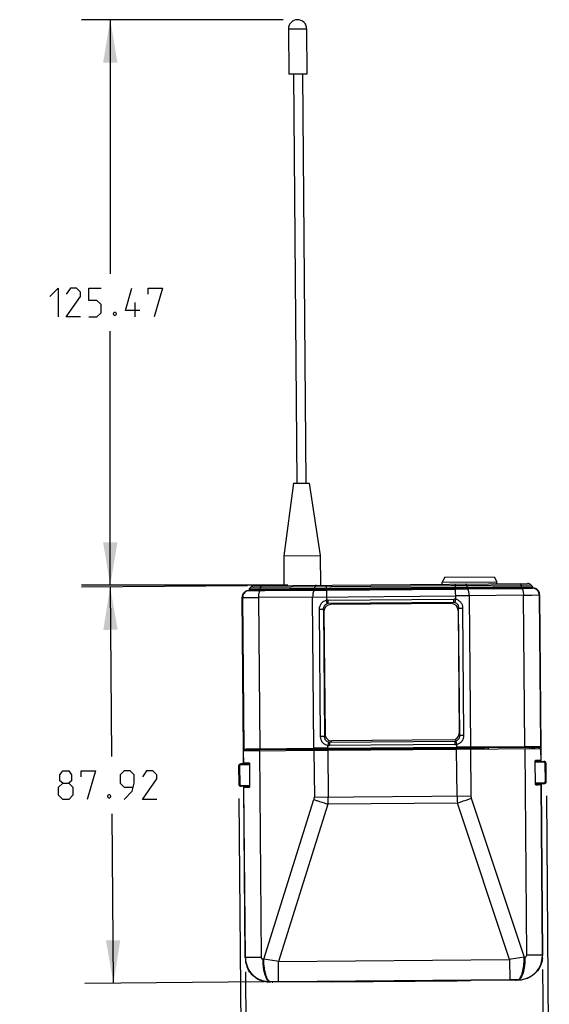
# Model space of a CAD drawing. Header units: inches. Extents: x 0 to 17, y 0 to 11.
# Tile 9 of 30: x 3.4 to 5.7, y 3.8 to 8.1. Entities that reach past the tile are written whole.
import ezdxf

# ---------------------------------------------------------------- set-up
doc = ezdxf.new("R2010")
doc.units = ezdxf.units.IN
doc.header["$LTSCALE"] = 0.935
doc.header["$MEASUREMENT"] = 0
doc.layers.get('0').update_dxf_attribs({"linetype": 'CONTINUOUS'})
doc.styles.add('TEXTSTYLE_2', font='txt', dxfattribs={"width": 0.8})
doc.dimstyles.new('DIMSTYLE_1', dxfattribs={"dimtxt": 0.125, "dimasz": 0.1875, "dimexe": 0.125, "dimexo": 0.0625, "dimgap": 0.0625, "dimtad": 0, "dimtih": 1, "dimtoh": 1, "dimlfac": 2, "dimzin": 4, "dimdsep": 46, "dimtxsty": 'TEXTSTYLE_2', "dimblk": '_FILLED', "dimblk1": '_FILLED', "dimblk2": '_FILLED', "dimcen": 0.09, "dimazin": 1, "dimtfac": 1, "dimtofl": 0, "dimtmove": 0, "dimatfit": 3, "dimldrblk": '_FILLED', "dimfxl": 1, "dimtolj": 1, "dimtzin": 4, "dimarcsym": 0})

# ---------------------------------------------------------------- blocks, each defined once
blk = doc.blocks.new('_FILLED')
at = {"color": 0, "linetype": 'BYBLOCK'}
blk.add_solid([(0, 0), (-1, 0.167), (-1, -0.167)], dxfattribs=at)
blk = doc.blocks.new('*D0')
at = {"color": 2, "linetype": 'CONTINUOUS'}
for p, q in [((4.3591, 3.9436), (4.3627, 3.5181)), ((5.6553, 3.9544), (5.6589, 3.529)), ((4.3616, 3.6431), (4.724, 3.6462)), ((5.6578, 3.654), (5.2955, 3.6509))]:
    blk.add_line(p, q, dxfattribs=at)
at = {"color": 2, "linetype": 'CONTINUOUS', "xscale": 0.1875, "yscale": 0.1875, "zscale": 0.1875}
for p, rotation in [((4.3616, 3.6431), 180.4801521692), ((5.6578, 3.654), 0.4801521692)]:
    blk.add_blockref('_FILLED', p, dxfattribs=dict(at, rotation=rotation))
at = {"color": 2, "linetype": 'CONTINUOUS', "insert": (5.0097, 3.711), "char_height": 0.125, "width": 0.669643, "attachment_point": 2, "line_spacing_factor": 0.9, "style": 'TEXTSTYLE_2'}
blk.add_mtext('{\\ftxt;\\W0.0001;\\H0.0001;\\~}{\\ftxt;\\W3.5714285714;\\H0.125; }{\\ftxt;\\W0.0001;\\H0.0001;\\~}', dxfattribs=at)
blk = doc.blocks.new('*D1')
at = {"color": 2, "linetype": 'CONTINUOUS'}
for p, q in [((4.3302, 4.7012), (4.343, 3.181)), ((5.6715, 4.7125), (5.6842, 3.1922)), ((5.6832, 3.3172), (5.2938, 3.314)), ((4.3419, 3.306), (4.7313, 3.3093))]:
    blk.add_line(p, q, dxfattribs=at)
at = {"color": 2, "linetype": 'CONTINUOUS', "xscale": 0.1875, "yscale": 0.1875, "zscale": 0.1875}
for p, rotation in [((4.3419, 3.306), 180.4801521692), ((5.6832, 3.3172), 0.4801521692)]:
    blk.add_blockref('_FILLED', p, dxfattribs=dict(at, rotation=rotation))
at = {"color": 2, "linetype": 'CONTINUOUS', "insert": (5.0125, 3.3741), "char_height": 0.125, "width": 0.65625, "attachment_point": 2, "line_spacing_factor": 0.9, "style": 'TEXTSTYLE_2'}
blk.add_mtext('{\\ftxt;\\W0.0001;\\H0.0001;\\~}{\\ftxt;\\W3.5;\\H0.125; }{\\ftxt;\\W0.0001;\\H0.0001;\\~}', dxfattribs=at)
blk = doc.blocks.new('*D2')
at = {"color": 2, "linetype": 'CONTINUOUS'}
for p, q in [((4.3672, 5.6299), (3.6436, 5.6239)), ((3.7686, 5.6249), (3.7748, 4.8846)), ((3.7831, 3.8943), (3.7769, 4.6346)), ((4.4408, 3.8998), (3.6581, 3.8932))]:
    blk.add_line(p, q, dxfattribs=at)
at = {"color": 2, "linetype": 'CONTINUOUS', "xscale": 0.1875, "yscale": 0.1875, "zscale": 0.1875}
for p, rotation in [((3.7686, 5.6249), 90.4801521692), ((3.7831, 3.8943), 270.4801521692)]:
    blk.add_blockref('_FILLED', p, dxfattribs=dict(at, rotation=rotation))
at = {"color": 2, "linetype": 'CONTINUOUS', "insert": (3.7758, 4.8221), "char_height": 0.125, "width": 0.696429, "attachment_point": 2, "line_spacing_factor": 0.9, "style": 'TEXTSTYLE_2'}
blk.add_mtext('{\\ftxt;\\W0.0001;\\H0.0001;\\~}{\\ftxt;\\W3.7142857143;\\H0.125; }{\\ftxt;\\W0.0001;\\H0.0001;\\~}', dxfattribs=at)
blk = doc.blocks.new('*D3')
at = {"color": 2, "linetype": 'CONTINUOUS'}
for p, q in [((4.523, 8.1018), (3.6442, 8.1018)), ((3.7692, 8.1018), (3.7692, 6.9919)), ((3.7692, 5.6319), (3.7692, 6.7419)), ((4.5437, 5.6319), (3.6442, 5.6319))]:
    blk.add_line(p, q, dxfattribs=at)
at = {"color": 2, "linetype": 'CONTINUOUS', "xscale": 0.1875, "yscale": 0.1875, "zscale": 0.1875}
for p, rotation in [((3.7692, 8.1018), 90), ((3.7692, 5.6319), 270)]:
    blk.add_blockref('_FILLED', p, dxfattribs=dict(at, rotation=rotation))
at = {"color": 2, "linetype": 'CONTINUOUS', "insert": (3.7692, 6.9294), "char_height": 0.125, "width": 0.790179, "attachment_point": 2, "line_spacing_factor": 0.9, "style": 'TEXTSTYLE_2'}
blk.add_mtext('{\\ftxt;\\W0.0001;\\H0.0001;\\~}{\\ftxt;\\W4.2142857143;\\H0.125; }{\\ftxt;\\W0.0001;\\H0.0001;\\~}', dxfattribs=at)

msp = doc.modelspace()

# ---------------------------------------------------------------- linework, layer by layer
at = {"color": 7, "linetype": 'CONTINUOUS'}
for p, q in [((4.5462, 8.0618), (4.6256, 8.0625)), ((4.5462, 8.0618), (4.5479, 7.8634)), ((4.6256, 8.0625), (4.6272, 7.8641)), ((4.6272, 7.8641), (4.5479, 7.8634)), ((4.5677, 7.8636), (4.5827, 6.0781)), ((4.6074, 7.8639), (4.6223, 6.0785)), ((4.5678, 6.078), (4.5258, 5.7602)), ((4.5678, 6.078), (4.6372, 6.0786)), ((4.6372, 6.0786), (4.6845, 5.7615)), ((4.5258, 5.7602), (4.6845, 5.7615)), ((4.5258, 5.7602), (4.5269, 5.6313)), ((4.6845, 5.7615), (4.6856, 5.6326)), ((4.3828, 5.6242), (5.6034, 5.6345)), ((4.3968, 5.6302), (5.5894, 5.6402)), ((4.7124, 5.613), (4.7122, 5.6328)), ((5.2289, 5.6669), (5.2172, 5.645)), ((5.2172, 5.645), (5.4553, 5.647)), ((5.2173, 5.637), (5.2172, 5.645)), ((5.2289, 5.6669), (5.4432, 5.6687)), ((5.2739, 5.6375), (5.2741, 5.6177)), ((5.4432, 5.6687), (5.4553, 5.647)), ((5.4553, 5.639), (5.4553, 5.647)), ((5.5631, 5.6269), (5.5608, 5.6341)), ((5.6034, 5.6345), (5.6108, 5.6273)), ((4.415, 5.6095), (4.375, 5.6091)), ((4.375, 5.6091), (4.3761, 5.6088)), ((4.3757, 5.6169), (5.6108, 5.6273)), ((4.3828, 5.6242), (4.3757, 5.6169)), ((5.608, 5.6205), (4.3785, 5.6102)), ((4.4157, 5.6092), (4.415, 5.6095)), ((4.4179, 5.6105), (4.418, 5.6091)), ((4.4186, 5.6105), (4.4186, 5.6091)), ((4.4254, 5.6246), (4.4233, 5.6173)), ((4.4243, 5.6089), (4.6609, 5.6105)), ((4.6916, 5.6109), (4.4432, 5.6092)), ((4.4441, 5.6107), (4.4441, 5.6092)), ((4.6609, 5.6105), (4.7124, 5.6109)), ((4.6611, 5.6193), (4.6632, 5.6266)), ((5.2949, 5.6159), (4.6916, 5.6109)), ((4.6921, 5.6128), (4.6921, 5.6109)), ((4.7124, 5.6109), (5.2741, 5.6156)), ((4.7124, 5.6109), (4.7128, 5.5665)), ((5.2741, 5.6156), (5.3257, 5.616)), ((5.2741, 5.6156), (5.2745, 5.5712)), ((5.2945, 5.6179), (5.2945, 5.6159)), ((5.5433, 5.6184), (5.2949, 5.6159)), ((5.3231, 5.6321), (5.3254, 5.6249)), ((5.3257, 5.616), (5.5623, 5.6184)), ((5.5424, 5.6199), (5.5424, 5.6184)), ((5.5623, 5.6184), (5.6082, 5.6191)), ((5.5679, 5.6201), (5.5679, 5.6187)), ((5.5686, 5.6202), (5.5686, 5.6188)), ((5.5715, 5.6192), (5.5709, 5.6188)), ((5.6116, 5.6195), (5.5715, 5.6192)), ((5.6082, 5.6191), (5.6105, 5.6192)), ((5.6087, 5.5891), (5.6405, 5.5896)), ((5.6105, 5.6192), (5.6116, 5.6195)), ((5.6416, 5.59), (5.6405, 5.5896)), ((5.6405, 5.5896), (5.646, 4.9276)), ((5.6471, 4.9272), (5.6416, 5.59)), ((4.351, 4.9164), (4.3455, 5.5791)), ((4.3466, 5.5788), (4.3455, 5.5791)), ((4.3466, 5.5788), (4.3521, 4.9167)), ((4.3466, 5.5788), (4.3784, 5.5788)), ((4.3784, 5.5788), (4.38, 5.5788)), ((4.652, 5.5806), (4.4154, 5.579)), ((4.4154, 5.579), (4.421, 4.9178)), ((4.652, 5.5806), (5.2744, 5.5858)), ((4.6576, 4.9201), (4.652, 5.5806)), ((4.7156, 5.5519), (4.7128, 5.5665)), ((4.7199, 5.5672), (5.2674, 5.5718)), ((4.72, 5.5524), (4.7199, 5.5672)), ((5.2675, 5.557), (4.72, 5.5524)), ((5.2567, 5.5519), (4.7309, 5.5475)), ((5.2675, 5.557), (5.2674, 5.5718)), ((5.2745, 5.5712), (5.272, 5.5566)), ((5.335, 5.5863), (5.2744, 5.5858)), ((5.5716, 5.5887), (5.335, 5.5863)), ((5.335, 5.5863), (5.3406, 4.9259)), ((5.5716, 5.5887), (5.6071, 5.5891)), ((5.5772, 4.9274), (5.5716, 5.5887)), ((5.6071, 5.5891), (5.6087, 5.5891)), ((4.6805, 5.5272), (4.6993, 5.5274)), ((4.6805, 5.5272), (4.6852, 4.9717)), ((4.6993, 5.5274), (4.7039, 4.9719)), ((4.7014, 5.5175), (4.7059, 4.9818)), ((5.2867, 5.5224), (5.2912, 4.9867)), ((5.2887, 5.5323), (5.3074, 5.5325)), ((5.2933, 4.9768), (5.2887, 5.5323)), ((5.3121, 4.977), (5.3074, 5.5325)), ((4.7039, 4.9719), (4.6852, 4.9717)), ((4.7206, 4.9476), (4.7181, 4.933)), ((4.7251, 4.9472), (5.2726, 4.9518)), ((4.7251, 4.9472), (4.7252, 4.9324)), ((5.2617, 4.9567), (4.7359, 4.9523)), ((5.2726, 4.9518), (5.2727, 4.937)), ((5.277, 4.9522), (5.2798, 4.9377)), ((5.2933, 4.9768), (5.3121, 4.977)), ((4.3505, 4.9089), (4.7181, 4.912)), ((4.351, 4.8522), (4.3505, 4.9089)), ((4.351, 4.9164), (4.3521, 4.9167)), ((4.3515, 4.8541), (4.351, 4.9089)), ((4.3561, 4.9128), (4.355, 4.9124)), ((4.355, 4.9124), (4.3895, 4.9127)), ((4.3994, 4.9131), (4.3895, 4.9129)), ((4.3895, 4.9129), (4.3895, 4.9092)), ((4.5803, 4.9146), (4.3994, 4.9131)), ((4.3994, 4.9131), (4.3994, 4.9093)), ((4.4199, 4.9095), (4.4275, 4.0066)), ((4.421, 4.9178), (4.6576, 4.9201)), ((4.6588, 4.9162), (4.4222, 4.9138)), ((4.5823, 4.9152), (4.5803, 4.9146)), ((4.5804, 4.9108), (4.5803, 4.9146)), ((4.5962, 4.9154), (4.5823, 4.9152)), ((4.5824, 4.9109), (4.5823, 4.9152)), ((4.6023, 4.9154), (4.5962, 4.9154)), ((4.5962, 4.9154), (4.5962, 4.911)), ((5.3959, 4.922), (4.6023, 4.9154)), ((4.6024, 4.911), (4.6023, 4.9154)), ((4.6043, 4.9125), (5.3939, 4.9191)), ((4.6043, 4.9125), (4.6043, 4.911)), ((4.7182, 4.9207), (4.6576, 4.9201)), ((4.6576, 4.9115), (4.6594, 4.7065)), ((4.7182, 4.9167), (4.6588, 4.9162)), ((4.7182, 4.9167), (4.7181, 4.933)), ((4.7182, 4.9207), (5.2799, 4.9254)), ((5.28, 4.9214), (4.7182, 4.9167)), ((4.7183, 4.912), (5.6477, 4.9198)), ((4.7183, 4.912), (4.72, 4.707)), ((5.2727, 4.937), (4.7252, 4.9324)), ((5.2798, 4.9377), (5.28, 4.9214)), ((5.3406, 4.9259), (5.2799, 4.9254)), ((5.3394, 4.9219), (5.28, 4.9214)), ((5.2817, 4.7117), (5.28, 4.9167)), ((5.576, 4.9235), (5.3394, 4.9219)), ((5.3406, 4.9259), (5.5772, 4.9274)), ((5.3406, 4.9172), (5.3423, 4.7122)), ((5.3939, 4.9177), (5.3939, 4.9191)), ((5.402, 4.9221), (5.3959, 4.9221)), ((5.3959, 4.9221), (5.3959, 4.9177)), ((5.402, 4.9177), (5.402, 4.9221)), ((5.4179, 4.9216), (5.4159, 4.9222)), ((5.4159, 4.9222), (5.4159, 4.9178)), ((5.5988, 4.9231), (5.4179, 4.9216)), ((5.4179, 4.9216), (5.4179, 4.9179)), ((5.5859, 4.0164), (5.5784, 4.9192)), ((5.5988, 4.9194), (5.5988, 4.9231)), ((5.6087, 4.9231), (5.5988, 4.9231)), ((5.6432, 4.9232), (5.6087, 4.9229)), ((5.6087, 4.9231), (5.6088, 4.9195)), ((5.6432, 4.9232), (5.6421, 4.9236)), ((5.646, 4.9276), (5.6471, 4.9272)), ((5.6472, 4.9198), (5.6477, 4.8661)), ((5.6482, 4.8631), (5.6477, 4.9198)), ((5.6215, 4.8628), (5.6603, 4.8632)), ((5.6215, 4.8625), (5.6223, 4.765)), ((5.6603, 4.8592), (5.6215, 4.8589)), ((5.6476, 4.8661), (5.6233, 4.8659)), ((5.6477, 4.8649), (5.6476, 4.8661)), ((5.6603, 4.8632), (5.6603, 4.8592)), ((4.333, 4.8421), (4.3291, 4.8421)), ((4.3291, 4.8421), (4.3297, 4.7637)), ((4.333, 4.8421), (4.3337, 4.7638)), ((4.3777, 4.8524), (4.3389, 4.8521)), ((4.3389, 4.8521), (4.3389, 4.852)), ((4.3389, 4.852), (4.3389, 4.8481)), ((4.3777, 4.8485), (4.3389, 4.8481)), ((4.3759, 4.8555), (4.3515, 4.8553)), ((4.3515, 4.8553), (4.3515, 4.8541)), ((4.3785, 4.7546), (4.3777, 4.852)), ((5.6703, 4.8533), (5.6663, 4.8533)), ((5.667, 4.7749), (5.6663, 4.8533)), ((5.6709, 4.775), (5.6703, 4.8533)), ((5.667, 4.7749), (5.6709, 4.775)), ((4.3337, 4.7638), (4.3297, 4.7637)), ((4.3397, 4.7579), (4.3785, 4.7582)), ((4.3397, 4.7539), (4.3397, 4.7579)), ((4.3785, 4.7542), (4.3397, 4.7539)), ((4.3581, 4.0051), (4.3518, 4.754)), ((4.3523, 4.7521), (4.3524, 4.7509)), ((4.3524, 4.7509), (4.3768, 4.7511)), ((4.3586, 4.0061), (4.3524, 4.7509)), ((5.6223, 4.7686), (5.6611, 4.7689)), ((5.6611, 4.765), (5.6224, 4.7646)), ((5.6242, 4.7616), (5.6485, 4.7618)), ((5.6485, 4.763), (5.6548, 4.0169)), ((5.6485, 4.7618), (5.6485, 4.763)), ((5.6553, 4.0159), (5.649, 4.7649)), ((5.6611, 4.7689), (5.6611, 4.765)), ((4.4385, 3.9989), (4.6578, 4.6963)), ((4.6594, 4.7065), (5.3423, 4.7122)), ((5.3441, 4.702), (5.575, 4.0084)), ((4.7186, 4.6763), (4.5026, 3.9892)), ((5.2836, 4.681), (4.7186, 4.6763)), ((5.5111, 3.9977), (5.2836, 4.681)), ((4.3581, 4.0051), (4.3586, 4.0061)), ((4.4275, 4.0066), (4.3586, 4.0061)), ((4.4385, 3.9989), (4.4355, 3.9988)), ((4.4355, 3.9987), (4.4355, 3.9988)), ((4.4961, 3.9902), (4.4385, 3.9989)), ((5.575, 4.0084), (5.5173, 3.9987)), ((5.575, 4.0084), (5.5781, 4.0084)), ((5.5781, 4.0084), (5.5781, 4.0082)), ((5.6548, 4.0169), (5.5859, 4.0164)), ((5.6548, 4.0169), (5.6553, 4.0159)), ((4.5026, 3.9892), (4.4961, 3.9902)), ((4.5026, 3.9892), (5.5111, 3.9977)), ((4.5033, 3.9003), (4.5026, 3.9892)), ((5.5173, 3.9987), (5.5111, 3.9977)), ((5.5111, 3.9977), (5.5119, 3.9088)), ((4.6757, 3.9001), (4.4659, 3.8983)), ((4.4666, 3.8999), (4.4659, 3.8983)), ((4.4697, 3.8999), (4.4666, 3.8999)), ((5.5119, 3.9088), (4.5033, 3.9003)), ((4.6759, 3.8996), (4.6757, 3.9001)), ((4.7333, 3.9001), (4.6758, 3.8996)), ((4.7335, 3.9005), (4.7333, 3.9001)), ((4.7334, 3.9005), (5.2818, 3.9051)), ((5.2819, 3.9047), (5.2817, 3.9051)), ((5.3394, 3.9052), (5.2819, 3.9047)), ((5.3395, 3.9056), (5.3394, 3.9052)), ((5.5494, 3.9074), (5.3395, 3.9056)), ((5.5486, 3.909), (5.5454, 3.909)), ((5.5494, 3.9074), (5.5486, 3.909))]:
    msp.add_line(p, q, dxfattribs=at)
at = {"color": 2, "linetype": 'CONTINUOUS'}
msp.add_line((3.8779, 6.8044), (3.8779, 6.8669), dxfattribs=at)
at = {"color": 6, "linetype": 'CONTINUOUS'}
for p, q in [((4.4092, 5.6102), (4.3744, 5.6099)), ((4.3744, 5.6091), (4.3744, 5.6099)), ((4.3744, 5.6091), (4.3744, 5.6095)), ((4.4092, 5.6102), (4.4092, 5.6094)), ((4.4113, 5.6098), (4.4092, 5.6102)), ((4.4122, 5.6095), (4.4113, 5.6098)), ((4.418, 5.6092), (4.4154, 5.6093)), ((4.4177, 5.6092), (4.4175, 5.6093)), ((4.418, 5.6092), (4.4177, 5.6092)), ((5.5711, 5.619), (5.5686, 5.6189)), ((5.5688, 5.6189), (5.5686, 5.6189)), ((5.5691, 5.6189), (5.5688, 5.6189)), ((5.5753, 5.6196), (5.5744, 5.6193)), ((5.5774, 5.62), (5.5753, 5.6196)), ((5.6121, 5.6203), (5.5774, 5.62)), ((5.5774, 5.6192), (5.5774, 5.62)), ((5.6121, 5.6203), (5.6121, 5.6194)), ((5.6421, 5.5908), (5.6415, 5.5908)), ((5.6421, 5.5908), (5.6477, 4.9198)), ((4.3505, 4.9089), (4.3449, 5.5799)), ((4.3453, 5.5799), (4.3449, 5.5799)), ((4.3455, 5.5799), (4.3453, 5.5799)), ((4.3564, 4.9124), (4.3565, 4.909)), ((4.3848, 4.9122), (4.3847, 4.9127)), ((4.3857, 4.9122), (4.3849, 4.9122)), ((4.3849, 4.9122), (4.3849, 4.9122)), ((4.3849, 4.9122), (4.3857, 4.9099)), ((4.3857, 4.9122), (4.3849, 4.9121)), ((5.6134, 4.9225), (5.6125, 4.9225)), ((5.6125, 4.9225), (5.6133, 4.9224)), ((5.6134, 4.9225), (5.6126, 4.9202)), ((5.6134, 4.9225), (5.6135, 4.923)), ((5.6134, 4.9225), (5.6134, 4.9225)), ((5.6134, 4.9225), (5.6134, 4.9225)), ((5.6134, 4.9225), (5.6134, 4.9225)), ((5.6418, 4.9197), (5.6418, 4.9232)), ((4.6722, 3.8998), (4.4786, 3.8982)), ((4.4786, 3.8984), (4.4786, 3.8982)), ((5.2773, 3.9049), (4.7379, 3.9004)), ((5.5366, 3.9071), (5.343, 3.9054)), ((5.5366, 3.9073), (5.5366, 3.9071))]:
    msp.add_line(p, q, dxfattribs=at)
at = {"color": 2, "linetype": 'CONTINUOUS'}
for points in [[(3.5058, 6.8937), (3.5415, 6.9294), (3.5415, 6.8044)], [(3.6398, 6.8044), (3.5773, 6.8044), (3.6398, 6.8937), (3.6398, 6.9115), (3.6219, 6.9294), (3.5951, 6.9294), (3.5773, 6.9026)], [(3.6755, 6.8044), (3.7112, 6.8044), (3.729, 6.8222), (3.729, 6.8579), (3.7112, 6.8758), (3.6755, 6.8758), (3.6755, 6.9294), (3.729, 6.9294)], [(3.8987, 6.8312), (3.8362, 6.8312), (3.863, 6.9294)], [(3.9344, 6.9026), (3.9344, 6.9294), (3.9969, 6.9294), (3.9612, 6.8044)], [(3.7915, 6.8252), (3.7945, 6.8193), (3.7945, 6.8163), (3.7915, 6.8103), (3.7856, 6.8103), (3.7826, 6.8163), (3.7826, 6.8193), (3.7856, 6.8252), (3.7915, 6.8252)], [(3.5616, 4.7685), (3.5496, 4.7774), (3.5496, 4.8042), (3.5616, 4.8221), (3.5883, 4.8221), (3.6002, 4.8042), (3.6002, 4.7774), (3.5883, 4.7685), (3.6062, 4.7507), (3.6062, 4.7149), (3.5883, 4.6971), (3.5616, 4.6971), (3.5437, 4.7149)], [(3.6419, 4.7953), (3.6419, 4.8221), (3.7044, 4.8221), (3.6687, 4.6971)], [(3.8294, 4.6971), (3.8651, 4.7328), (3.8741, 4.7685), (3.8741, 4.8042), (3.8562, 4.8221), (3.8294, 4.8221), (3.8116, 4.8042), (3.8116, 4.7685), (3.8294, 4.7507), (3.8681, 4.7507)], [(3.9723, 4.6971), (3.9098, 4.6971), (3.9723, 4.7864), (3.9723, 4.8042), (3.9544, 4.8221), (3.9276, 4.8221), (3.9098, 4.7953)], [(3.5437, 4.7149), (3.5437, 4.7507), (3.5616, 4.7685), (3.5883, 4.7685)], [(3.7669, 4.7179), (3.7699, 4.712), (3.7699, 4.709), (3.7669, 4.703), (3.761, 4.703), (3.758, 4.709), (3.758, 4.712), (3.761, 4.7179), (3.7669, 4.7179)]]:
    msp.add_lwpolyline(points, dxfattribs=at)
at = {"color": 7, "linetype": 'CONTINUOUS'}
for centre, radius, start, end in [((4.5859, 8.0621), 0.0397, 0.4802, 180.4802), ((5.5895, 5.6203), 0.0198, 45.4802, 90.4802), ((4.3752, 5.5794), 0.0298, 90.4797, 160.3308), ((4.3763, 5.5791), 0.0298, 90.4926, 164.4193), ((4.3785, 5.6141), 0.00397, 135.4802, 270.4802), ((4.397, 5.6103), 0.0198, 90.4802, 135.4802), ((5.5622, 5.6156), 0.00279, 85.3515, 89.5412), ((5.608, 5.6244), 0.00397, 270.4802, 45.4802), ((5.6107, 5.5894), 0.0298, 17.9073, 90.468), ((5.6118, 5.5897), 0.0298, 17.9078, 90.4806), ((5.6105, 5.5894), 0.0299, 0.5354, 17.8573), ((5.6117, 5.5897), 0.0299, 0.5309, 17.8575), ((4.3754, 5.5794), 0.0299, 164.459, 180.4402), ((4.3752, 5.5794), 0.0298, 160.3352, 164.419), ((4.3765, 5.579), 0.0299, 164.4584, 180.4359), ((4.2931, 22.4286), 16.85, 270.2954, 270.41594), ((4.7312, 5.5177), 0.0298, 90.4802, 180.4802), ((4.7202, 5.5275), 0.0397, 90.4802, 100.77), ((4.7202, 5.5275), 0.0248, 90.4802, 100.7699), ((5.2569, 5.5221), 0.0298, 0.4802, 90.4802), ((5.2677, 5.5321), 0.0397, 80.1904, 90.4763), ((5.2677, 5.5321), 0.0248, 80.1905, 90.4802), ((4.7357, 4.9821), 0.0298, 180.4802, 270.4802), ((4.7249, 4.9721), 0.0248, 260.1906, 270.4802), ((5.2614, 4.9865), 0.0298, 270.4802, 0.4802), ((5.2724, 4.9766), 0.0248, 270.4802, 280.7697), ((4.355, 4.9164), 0.00399, 180.5225, 196.4671), ((4.3561, 4.9167), 0.00399, 180.5232, 196.4665), ((4.7249, 4.9721), 0.0397, 260.1906, 270.4763), ((5.2724, 4.9766), 0.0397, 270.4827, 280.7697), ((5.642, 4.9275), 0.00399, 343.1412, 0.4273), ((5.6431, 4.9272), 0.00399, 343.144, 0.4215), ((5.6604, 4.8532), 0.00992, 0.4808, 90.4811), ((5.6604, 4.8532), 0.00595, 0.4831, 90.4811), ((4.339, 4.8422), 0.00992, 90.4792, 180.4795), ((4.339, 4.8422), 0.00595, 90.4775, 180.4782), ((5.661, 4.7749), 0.00992, 270.4792, 0.4795), ((5.661, 4.7749), 0.00595, 270.4785, 0.4789), ((4.3396, 4.7638), 0.00992, 180.4808, 270.4802), ((4.3396, 4.7638), 0.00595, 180.4835, 270.4823), ((4.665, 4.7572), 0.3127, 180.6032, 180.9266), ((5.3358, 4.7628), 0.3128, 0.0337, 0.3571), ((4.4334, 4.7046), 0.2866, 354.3202, 0.4811), ((5.5686, 4.7142), 0.2869, 180.4832, 186.6363), ((5.3172, 6.601), 2.0157, 252.541, 252.7245), ((4.4653, 4.006), 0.1072, 180.4829, 186.8472), ((4.4657, 4.007), 0.1071, 180.4887, 241.9885), ((5.5477, 4.0161), 0.1071, 295.0071, 0.4711), ((5.5481, 4.015), 0.1072, 354.1131, 0.4774), ((4.4667, 4.0062), 0.1087, 186.8631, 200.7155), ((4.4664, 4.006), 0.1083, 200.7161, 205.5866), ((5.5476, 4.0149), 0.1077, 337.5462, 340.2534), ((5.5477, 4.0161), 0.1072, 270.4629, 295.0114), ((4.5546, -2.2221), 6.1227, 90.4798, 90.79459), ((5.5624, -2.0676), 5.9766, 90.1625, 90.48439)]:
    msp.add_arc(centre, radius, start, end, dxfattribs=at)
at = {"color": 6, "linetype": 'CONTINUOUS'}
for centre, radius, start, end in [((4.3747, 5.5801), 0.0298, 161.3411, 165.4303), ((4.3747, 5.5801), 0.0298, 152.9213, 161.3443), ((4.4092, 5.6043), 0.00589, 62.9719, 69.6639), ((4.4209, 6.1354), 0.5262, 269.3917, 269.6279), ((5.5581, 6.0942), 0.4754, 271.3208, 271.5812), ((5.5774, 5.614), 0.00594, 111.3308, 118.7742), ((5.6123, 5.5905), 0.0298, 19.5851, 26.0615), ((5.6123, 5.5905), 0.0298, 16.8586, 19.5878), ((5.6124, 5.5905), 0.0297, 13.2778, 16.8598), ((5.6123, 5.5905), 0.0299, 0.4986, 13.2547), ((4.3748, 5.5801), 0.0299, 166.7185, 180.4554), ((4.3745, 5.5802), 0.0296, 165.4329, 166.693), ((4.3465, 4.9013), 0.0338, 13.4416, 19.5918), ((4.3465, 4.9013), 0.0398, 11.4849, 16.6526), ((4.3827, 4.9319), 0.0198, 276.1402, 281.6557), ((4.3838, 4.9322), 0.0201, 275.4619, 284.3916), ((4.5001, 3.7433), 1.1745, 95.4025, 95.5904), ((4.3833, 4.3674), 0.5425, 89.3338, 89.7469), ((4.3482, 4.8966), 0.0397, 18.5574, 19.5874), ((5.5179, 3.754), 1.1723, 85.3691, 85.558), ((5.6241, 4.3778), 0.5425, 91.2134, 91.6265), ((5.6141, 4.9425), 0.0201, 256.5587, 265.4989), ((5.6152, 4.9422), 0.0198, 259.3046, 264.8201), ((5.6502, 4.9075), 0.0397, 161.3728, 162.4029), ((5.6519, 4.9122), 0.0398, 164.3094, 169.4748), ((5.6519, 4.9122), 0.0338, 161.3677, 167.5187), ((4.4776, 4.0174), 0.1192, 269.1702, 270.4747), ((5.5356, 4.0261), 0.1191, 270.4849, 271.7299)]:
    msp.add_arc(centre, radius, start, end, dxfattribs=at)
at = {"color": 7, "linetype": 'CONTINUOUS'}
for centre, major_axis, ratio, start_param, end_param in [((4.4553, 5.6095), (0.0397, 0.0003), 0.005236, -3.130817, -1.881427), ((5.5312, 5.6185), (0.0397, 0.0003), 0.005236, -1.260166, -0.010776), ((5.402, 4.9221), (0.0139, 0.0001), 0.005236, 0.017453, 1.570796), ((5.5485, 4.8653), (0.0992, 0.0008), 0.008727, 0.03692, 0.690486), ((5.6477, 4.8622), (-0.00003, 0.00397), 0.008727, -1.308752, -0.794278), ((4.4507, 4.8561), (0.0992, 0.0008), 0.008727, 2.451107, 3.104672), ((4.3515, 4.8513), (-0.00003, 0.00397), 0.008727, 0.794278, 1.340333), ((4.4515, 4.7518), (0.0992, 0.0008), 0.008727, -3.104672, -2.451107), ((5.5494, 4.761), (0.0992, 0.0008), 0.008727, -0.690486, -0.03692)]:
    msp.add_ellipse(centre, major_axis=major_axis, ratio=ratio, start_param=start_param, end_param=end_param, dxfattribs=at)
at = {"color": 6, "linetype": 'CONTINUOUS'}
for centre, start_param, end_param in [((4.6722, 3.9058), -3.409065, -3.132866), ((4.7379, 3.9063), -3.150319, -2.87412), ((5.2773, 3.9108), -3.409065, -3.132866), ((5.3429, 3.9114), -3.150319, -2.87412)]:
    msp.add_ellipse(centre, major_axis=(-0.00005, 0.00595), ratio=0.012218, start_param=start_param, end_param=end_param, dxfattribs=at)
at = {"color": 7, "linetype": 'CONTINUOUS'}
for points, knots in [([(5.3231, 5.6321), (5.3228, 5.633), (5.3223, 5.6344), (5.3212, 5.6363), (5.3201, 5.6376), (5.3192, 5.6379), (5.3187, 5.6379)], [0, 0, 0, 0, 0.346742, 0.625132, 0.83628, 1, 1, 1, 1]), ([(5.5565, 5.6399), (5.5569, 5.6399), (5.5579, 5.6395), (5.559, 5.6383), (5.56, 5.6364), (5.5606, 5.635), (5.5608, 5.6341)], [0, 0, 0, 0, 0.16372, 0.374868, 0.653258, 1, 1, 1, 1]), ([(4.3761, 5.6088), (4.3762, 5.6088), (4.3765, 5.6088), (4.3772, 5.6088), (4.3784, 5.6087), (4.3799, 5.6087), (4.3818, 5.6087), (4.3852, 5.6087), (4.3902, 5.6087), (4.3972, 5.6087), (4.4054, 5.6088), (4.4146, 5.6088), (4.421, 5.6089), (4.4243, 5.6089)], [0, 0, 0, 0, 0.006323, 0.021271, 0.04477, 0.07669, 0.116818, 0.164931, 0.283884, 0.430695, 0.601783, 0.793152, 1, 1, 1, 1]), ([(4.4243, 5.6089), (4.4237, 5.6089), (4.4223, 5.6083), (4.4206, 5.6064), (4.4191, 5.6036), (4.4178, 5.5999), (4.4167, 5.5954), (4.4157, 5.5884), (4.4154, 5.5828), (4.4154, 5.579)], [0, 0, 0, 0, 0.057214, 0.131191, 0.228466, 0.349526, 0.491868, 0.651278, 1, 1, 1, 1]), ([(4.423, 5.6145), (4.423, 5.6148), (4.423, 5.6157), (4.4231, 5.6167), (4.4233, 5.6173)], [0, 0, 0, 0, 0.273285, 1, 1, 1, 1]), ([(4.4242, 5.6106), (4.424, 5.6106), (4.4236, 5.611), (4.4231, 5.6123), (4.423, 5.6136), (4.423, 5.6145)], [0, 0, 0, 0, 0.127954, 0.346511, 1, 1, 1, 1]), ([(4.4254, 5.6246), (4.4257, 5.6254), (4.4262, 5.6269), (4.4272, 5.6288), (4.4283, 5.6301), (4.4293, 5.6304), (4.4297, 5.6304)], [0, 0, 0, 0, 0.346742, 0.625132, 0.83628, 1, 1, 1, 1]), ([(4.6609, 5.6105), (4.6603, 5.6104), (4.6588, 5.6099), (4.6572, 5.608), (4.6557, 5.6051), (4.6544, 5.6014), (4.6533, 5.5969), (4.6523, 5.5899), (4.652, 5.5844), (4.652, 5.5806)], [0, 0, 0, 0, 0.057206, 0.131184, 0.228466, 0.349538, 0.491891, 0.651307, 1, 1, 1, 1]), ([(4.6611, 5.6193), (4.661, 5.6191), (4.6608, 5.6182), (4.6607, 5.6172), (4.6607, 5.6165)], [0, 0, 0, 0, 0.218706, 1, 1, 1, 1]), ([(4.6607, 5.6165), (4.6607, 5.6156), (4.6609, 5.6143), (4.6614, 5.6129), (4.6618, 5.6126), (4.662, 5.6126)], [0, 0, 0, 0, 0.653489, 0.872046, 1, 1, 1, 1]), ([(4.6674, 5.6324), (4.667, 5.6324), (4.6661, 5.6321), (4.665, 5.6308), (4.664, 5.6289), (4.6635, 5.6274), (4.6632, 5.6266)], [0, 0, 0, 0, 0.16372, 0.374868, 0.653258, 1, 1, 1, 1]), ([(5.3245, 5.6181), (5.3247, 5.6181), (5.3252, 5.6185), (5.3256, 5.6199), (5.3257, 5.6211), (5.3257, 5.6221)], [0, 0, 0, 0, 0.127954, 0.346511, 1, 1, 1, 1]), ([(5.3257, 5.6221), (5.3257, 5.6223), (5.3257, 5.6233), (5.3256, 5.6242), (5.3254, 5.6249)], [0, 0, 0, 0, 0.273285, 1, 1, 1, 1]), ([(5.335, 5.5863), (5.335, 5.5901), (5.3346, 5.5957), (5.3334, 5.6026), (5.3323, 5.6071), (5.331, 5.6108), (5.3294, 5.6136), (5.3277, 5.6155), (5.3263, 5.616), (5.3257, 5.616)], [0, 0, 0, 0, 0.348693, 0.508109, 0.650462, 0.771534, 0.868816, 0.942794, 1, 1, 1, 1]), ([(5.5635, 5.6241), (5.5635, 5.6231), (5.5634, 5.6218), (5.5629, 5.6205), (5.5625, 5.6201), (5.5623, 5.6201)], [0, 0, 0, 0, 0.653489, 0.872046, 1, 1, 1, 1]), ([(5.5625, 5.6184), (5.5639, 5.6183), (5.5659, 5.6163), (5.5676, 5.613), (5.569, 5.6093), (5.5701, 5.6048), (5.5712, 5.5979), (5.5716, 5.5925), (5.5716, 5.5887)], [0, 0, 0, 0, 0.130648, 0.229315, 0.351207, 0.493771, 0.652874, 1, 1, 1, 1]), ([(5.5631, 5.6269), (5.5632, 5.6267), (5.5634, 5.6258), (5.5635, 5.6248), (5.5635, 5.6241)], [0, 0, 0, 0, 0.218706, 1, 1, 1, 1]), ([(4.7128, 5.5665), (4.7083, 5.5657), (4.6995, 5.5623), (4.6889, 5.5532), (4.682, 5.541), (4.6805, 5.5318), (4.6805, 5.5272)], [0, 0, 0, 0, 0.25025, 0.499983, 0.749767, 1, 1, 1, 1]), ([(4.6993, 5.5274), (4.6993, 5.53), (4.6999, 5.5353), (4.7029, 5.5428), (4.7081, 5.5489), (4.713, 5.5515), (4.7156, 5.5519)], [0, 0, 0, 0, 0.250535, 0.500913, 0.750819, 1, 1, 1, 1]), ([(5.272, 5.5566), (5.2744, 5.5562), (5.2792, 5.554), (5.2845, 5.5481), (5.2878, 5.5406), (5.2886, 5.5351), (5.2887, 5.5323)], [0, 0, 0, 0, 0.233322, 0.480491, 0.737793, 1, 1, 1, 1]), ([(5.3074, 5.5325), (5.3074, 5.537), (5.3057, 5.5463), (5.2986, 5.5583), (5.2878, 5.5673), (5.279, 5.5704), (5.2745, 5.5712)], [0, 0, 0, 0, 0.25024, 0.500031, 0.74979, 1, 1, 1, 1]), ([(4.6852, 4.9717), (4.6852, 4.9671), (4.6869, 4.9579), (4.694, 4.9458), (4.7048, 4.9369), (4.7136, 4.9337), (4.7181, 4.9329)], [0, 0, 0, 0, 0.250232, 0.500014, 0.749748, 1, 1, 1, 1]), ([(4.7206, 4.9476), (4.7182, 4.948), (4.7134, 4.9502), (4.7081, 4.9561), (4.7048, 4.9636), (4.704, 4.9691), (4.7039, 4.9719)], [0, 0, 0, 0, 0.233331, 0.48056, 0.737768, 1, 1, 1, 1]), ([(5.2933, 4.9768), (5.2933, 4.9742), (5.2927, 4.9689), (5.2897, 4.9614), (5.2845, 4.9553), (5.2796, 4.9527), (5.277, 4.9522)], [0, 0, 0, 0, 0.250535, 0.500911, 0.750819, 1, 1, 1, 1]), ([(5.2798, 4.9377), (5.2843, 4.9385), (5.2931, 4.9418), (5.3037, 4.951), (5.3106, 4.9631), (5.3121, 4.9724), (5.3121, 4.977)], [0, 0, 0, 0, 0.250221, 0.499978, 0.749767, 1, 1, 1, 1]), ([(4.355, 4.9124), (4.3542, 4.9124), (4.3524, 4.913), (4.3514, 4.9145), (4.3512, 4.9153)], [0, 0, 0, 0, 0.499996, 1, 1, 1, 1]), ([(4.3521, 4.9167), (4.3523, 4.9168), (4.3528, 4.9167), (4.3538, 4.9168), (4.3554, 4.9169), (4.3576, 4.9169), (4.3603, 4.917), (4.3651, 4.9171), (4.3723, 4.9172), (4.3823, 4.9173), (4.394, 4.9175), (4.4071, 4.9176), (4.4162, 4.9177), (4.421, 4.9178)], [0, 0, 0, 0, 0.006322, 0.021269, 0.044768, 0.076687, 0.116814, 0.164928, 0.283881, 0.430693, 0.601783, 0.793151, 1, 1, 1, 1]), ([(4.3523, 4.9156), (4.3525, 4.9148), (4.3536, 4.9133), (4.3553, 4.9128), (4.3561, 4.9128)], [0, 0, 0, 0, 0.500024, 1, 1, 1, 1]), ([(4.4222, 4.9138), (4.4177, 4.9137), (4.4089, 4.9137), (4.3963, 4.9135), (4.3851, 4.9134), (4.3755, 4.9132), (4.3686, 4.9131), (4.364, 4.913), (4.3614, 4.913), (4.3593, 4.9129), (4.3577, 4.9129), (4.3567, 4.9128), (4.3563, 4.9128), (4.3561, 4.9128)], [0, 0, 0, 0, 0.206848, 0.398216, 0.569303, 0.716113, 0.835067, 0.88318, 0.923308, 0.955228, 0.978728, 0.993676, 1, 1, 1, 1]), ([(4.4222, 4.9138), (4.422, 4.9138), (4.4216, 4.9142), (4.4211, 4.9155), (4.421, 4.9168), (4.421, 4.9178)], [0, 0, 0, 0, 0.128519, 0.347473, 1, 1, 1, 1]), ([(4.6576, 4.9201), (4.6576, 4.9192), (4.6577, 4.9179), (4.6582, 4.9166), (4.6586, 4.9162), (4.6588, 4.9162)], [0, 0, 0, 0, 0.652528, 0.871481, 1, 1, 1, 1]), ([(5.3394, 4.9219), (5.3396, 4.9219), (5.34, 4.9223), (5.3404, 4.9236), (5.3406, 4.9249), (5.3406, 4.9259)], [0, 0, 0, 0, 0.128515, 0.347479, 1, 1, 1, 1]), ([(5.576, 4.9235), (5.5762, 4.9235), (5.5766, 4.9239), (5.577, 4.9252), (5.5772, 4.9265), (5.5772, 4.9274)], [0, 0, 0, 0, 0.128517, 0.347474, 1, 1, 1, 1]), ([(5.6421, 4.9236), (5.6419, 4.9236), (5.6415, 4.9236), (5.6405, 4.9236), (5.6389, 4.9236), (5.6368, 4.9237), (5.6342, 4.9237), (5.6296, 4.9237), (5.6227, 4.9237), (5.6131, 4.9237), (5.6018, 4.9236), (5.5893, 4.9235), (5.5805, 4.9235), (5.576, 4.9235)], [0, 0, 0, 0, 0.006324, 0.021272, 0.044772, 0.076692, 0.11682, 0.164934, 0.283887, 0.430697, 0.601785, 0.793152, 1, 1, 1, 1]), ([(5.5772, 4.9274), (5.5819, 4.9275), (5.591, 4.9275), (5.6041, 4.9276), (5.6158, 4.9277), (5.6258, 4.9277), (5.633, 4.9277), (5.6378, 4.9277), (5.6405, 4.9277), (5.6427, 4.9276), (5.6444, 4.9276), (5.6454, 4.9276), (5.6459, 4.9276), (5.646, 4.9276)], [0, 0, 0, 0, 0.206849, 0.398217, 0.569307, 0.716119, 0.835073, 0.883186, 0.923313, 0.955232, 0.978731, 0.993678, 1, 1, 1, 1]), ([(5.6421, 4.9236), (5.6429, 4.9236), (5.6446, 4.9241), (5.6456, 4.9256), (5.6458, 4.9264)], [0, 0, 0, 0, 0.499977, 1, 1, 1, 1]), ([(5.647, 4.926), (5.6467, 4.9252), (5.6457, 4.9238), (5.644, 4.9232), (5.6432, 4.9232)], [0, 0, 0, 0, 0.512477, 1, 1, 1, 1]), ([(5.625, 4.8665), (5.6241, 4.8665), (5.6222, 4.8655), (5.6215, 4.8635), (5.6215, 4.8625)], [0, 0, 0, 0, 0.43196, 1, 1, 1, 1]), ([(4.3777, 4.852), (4.3777, 4.8531), (4.3769, 4.8551), (4.375, 4.856), (4.3742, 4.856)], [0, 0, 0, 0, 0.568041, 1, 1, 1, 1]), ([(4.3751, 4.7506), (4.3759, 4.7506), (4.3778, 4.7515), (4.3785, 4.7535), (4.3785, 4.7546)], [0, 0, 0, 0, 0.43196, 1, 1, 1, 1]), ([(5.6223, 4.765), (5.6223, 4.7639), (5.6231, 4.762), (5.625, 4.7611), (5.6258, 4.7611)], [0, 0, 0, 0, 0.568041, 1, 1, 1, 1]), ([(4.6578, 4.6963), (4.658, 4.6971), (4.659, 4.7004), (4.6594, 4.7039), (4.6594, 4.7065)], [0, 0, 0, 0, 0.253755, 1, 1, 1, 1]), ([(4.6578, 4.6963), (4.6622, 4.6947), (4.6804, 4.6885), (4.6986, 4.6825), (4.7124, 4.6782)], [0, 0, 0, 0, 0.244721, 1, 1, 1, 1]), ([(5.2836, 4.681), (5.2887, 4.6827), (5.309, 4.6894), (5.3291, 4.6965), (5.3441, 4.702)], [0, 0, 0, 0, 0.25278, 1, 1, 1, 1]), ([(5.3423, 4.7122), (5.3424, 4.7114), (5.3425, 4.7079), (5.3433, 4.7045), (5.3441, 4.702)], [0, 0, 0, 0, 0.247909, 1, 1, 1, 1]), ([(4.4275, 4.0066), (4.4275, 4.0056), (4.428, 4.0035), (4.4299, 4.001), (4.4324, 3.9992), (4.4345, 3.9988), (4.4355, 3.9988)], [0, 0, 0, 0, 0.255396, 0.5075, 0.755335, 1, 1, 1, 1]), ([(4.4697, 3.8999), (4.4687, 3.9), (4.4666, 3.9004), (4.4636, 3.9021), (4.4607, 3.9046), (4.4567, 3.9094), (4.4522, 3.9177), (4.4477, 3.93), (4.4439, 3.9449), (4.441, 3.9617), (4.4391, 3.9799), (4.4386, 3.9925), (4.4385, 3.9989)], [0, 0, 0, 0, 0.027708, 0.05816, 0.092975, 0.133134, 0.230976, 0.352201, 0.494276, 0.653098, 0.823574, 1, 1, 1, 1]), ([(5.5454, 3.909), (5.5465, 3.909), (5.5485, 3.9095), (5.5515, 3.9112), (5.5544, 3.9137), (5.5583, 3.9187), (5.5627, 3.927), (5.567, 3.9394), (5.5705, 3.9543), (5.5731, 3.9712), (5.5747, 3.9894), (5.5751, 4.002), (5.575, 4.0084)], [0, 0, 0, 0, 0.027751, 0.058239, 0.093083, 0.133263, 0.231125, 0.352346, 0.494401, 0.653189, 0.823622, 1, 1, 1, 1]), ([(5.5781, 4.0082), (5.5776, 4.0019), (5.578, 3.9893), (5.5756, 3.966), (5.5719, 3.9448), (5.5657, 3.927), (5.5613, 3.9187), (5.5574, 3.9137), (5.5546, 3.9112), (5.5516, 3.9095), (5.5496, 3.909), (5.5486, 3.909)], [0, 0, 0, 0, 0.176549, 0.347102, 0.647807, 0.769031, 0.866863, 0.907011, 0.941822, 0.972286, 1, 1, 1, 1]), ([(5.5781, 4.0084), (5.5791, 4.0084), (5.5811, 4.0089), (5.5845, 4.0112), (5.586, 4.0143), (5.5859, 4.0164)], [0, 0, 0, 0, 0.247074, 0.497472, 1, 1, 1, 1]), ([(5.6548, 4.004), (5.6545, 4.0018), (5.6534, 3.9932), (5.6511, 3.9846), (5.6489, 3.9785)], [0, 0, 0, 0, 0.251836, 1, 1, 1, 1]), ([(4.4147, 3.911), (4.4048, 3.9163), (4.3866, 3.9302), (4.3736, 3.9491), (4.3687, 3.9593)], [0, 0, 0, 0, 0.499488, 1, 1, 1, 1]), ([(4.4666, 3.8999), (4.4656, 3.8999), (4.4635, 3.9004), (4.4606, 3.902), (4.4577, 3.9045), (4.4537, 3.9094), (4.4492, 3.9177), (4.4427, 3.9353), (4.4387, 3.9565), (4.4359, 3.9797), (4.4361, 3.9923), (4.4355, 3.9987)], [0, 0, 0, 0, 0.027714, 0.058178, 0.092988, 0.133137, 0.230968, 0.352193, 0.652898, 0.823451, 1, 1, 1, 1]), ([(5.6471, 3.9737), (5.6421, 3.9616), (5.6275, 3.9389), (5.6056, 3.9231), (5.5937, 3.9175)], [0, 0, 0, 0, 0.500312, 1, 1, 1, 1]), ([(5.5937, 3.9175), (5.5869, 3.9143), (5.5723, 3.9092), (5.557, 3.9074), (5.5494, 3.9074)], [0, 0, 0, 0, 0.496935, 1, 1, 1, 1]), ([(4.4659, 3.8983), (4.4569, 3.8982), (4.4391, 3.9003), (4.4224, 3.9068), (4.4147, 3.911)], [0, 0, 0, 0, 0.503948, 1, 1, 1, 1]), ([(4.4666, 3.8999), (4.4578, 3.8998), (4.44, 3.9019), (4.4232, 3.9083), (4.4154, 3.9124)], [0, 0, 0, 0, 0.500014, 1, 1, 1, 1])]:
    msp.add_open_spline(points, degree=3, knots=knots, dxfattribs=at)
at = {"color": 6, "linetype": 'CONTINUOUS'}
for points, knots in [([(4.3482, 5.5937), (4.3506, 5.5984), (4.3582, 5.6068), (4.3691, 5.6099), (4.3744, 5.6099)], [0, 0, 0, 0, 0.5, 1, 1, 1, 1]), ([(5.6391, 5.6036), (5.6367, 5.6085), (5.6289, 5.6172), (5.6176, 5.6203), (5.6121, 5.6203)], [0, 0, 0, 0, 0.5, 1, 1, 1, 1]), ([(4.3849, 4.9122), (4.3849, 4.9122), (4.3849, 4.9122), (4.3848, 4.9122), (4.3848, 4.9122)], [0, 0, 0, 0, 0.48635, 1, 1, 1, 1])]:
    msp.add_open_spline(points, degree=3, knots=knots, dxfattribs=at)

# ---------------------------------------------------------------- dimensions: what is measured, and where the dimension line sits
at = {"color": 2, "linetype": 'CONTINUOUS'}
for base, p1, p2, angle, text, picture, middle in [((3.7692, 8.1018), (4.6062, 5.6319), (4.5855, 8.1018), 90, '{\\ftxt;\\W0.0001;\\H0.0001;\\~}{\\ftxt;\\W4.2142857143;\\H0.125; }{\\ftxt;\\W0.0001;\\H0.0001;\\~}', '*D3', (3.7514, 6.8669)), ((3.7831, 3.8943), (4.4297, 5.6304), (4.5033, 3.9003), 270.4802, '{\\ftxt;\\W0.0001;\\H0.0001;\\~}{\\ftxt;\\W3.7142857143;\\H0.125; }{\\ftxt;\\W0.0001;\\H0.0001;\\~}', '*D2', (3.758, 4.7596)), ((5.6832, 3.3172), (4.3297, 4.7637), (5.6709, 4.775), 0.4802, '{\\ftxt;\\W0.0001;\\H0.0001;\\~}{\\ftxt;\\W3.5;\\H0.125; }{\\ftxt;\\W0.0001;\\H0.0001;\\~}', '*D1', (4.9947, 3.3116)), ((5.6578, 3.654), (4.3586, 4.0061), (5.6548, 4.0169), 0.4802, '{\\ftxt;\\W0.0001;\\H0.0001;\\~}{\\ftxt;\\W3.5714285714;\\H0.125; }{\\ftxt;\\W0.0001;\\H0.0001;\\~}', '*D0', (4.9919, 3.6485))]:
    dim = msp.add_linear_dim(base=base, p1=p1, p2=p2, angle=angle, text=text, dimstyle='DIMSTYLE_1', dxfattribs=at)
    dim.commit()
    dim.dimension.update_dxf_attribs({"geometry": picture, "text_midpoint": middle, "dimtype": 160})

doc.saveas('drawing.dxf')
